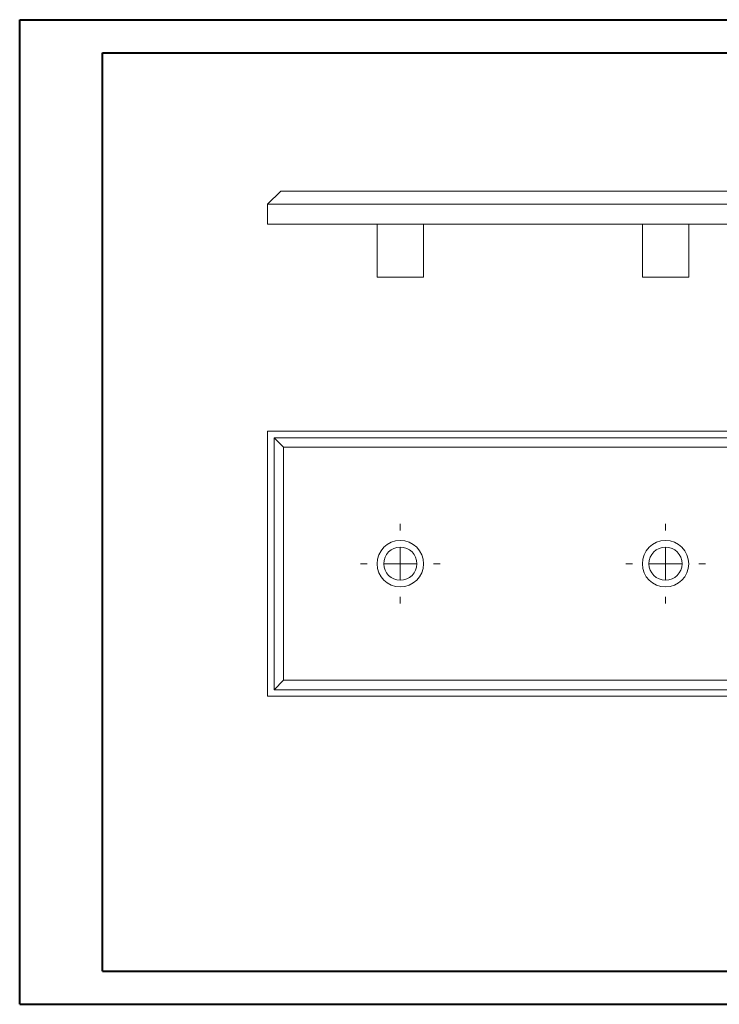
# Model space of a CAD drawing. Header units: millimetres. Extents: x 0 to 420, y 0 to 297.
# Tile 1 of 2: x 0 to 211, y 0 to 297. Entities that reach past the tile are written whole.
import ezdxf

# ---------------------------------------------------------------- set-up
doc = ezdxf.new("R2010")
doc.units = ezdxf.units.MM

# ---------------------------------------------------------------- blocks, each defined once
blk = doc.blocks.new('SW_CENTERMARKSYMBOL_0')
at = {"color": 0, "linetype": 'Continuous', "lineweight": 0}
for p, q in [((0, 10), (0, 12)), ((0, 0), (0, 5)), ((-10, 0), (-12, 0)), ((0, 0), (-5, 0)), ((0, 0), (0, -5)), ((0, 0), (5, 0)), ((10, 0), (12, 0)), ((0, -10), (0, -12))]:
    blk.add_line(p, q, dxfattribs=at)
blk = doc.blocks.new('SW_CENTERMARKSYMBOL_1')
at = {"color": 0, "linetype": 'Continuous', "lineweight": 0}
for p, q in [((0, 10), (0, 12)), ((0, 0), (0, 5)), ((-10, 0), (-12, 0)), ((0, 0), (-5, 0)), ((0, 0), (0, -5)), ((0, 0), (5, 0)), ((10, 0), (12, 0)), ((0, -10), (0, -12))]:
    blk.add_line(p, q, dxfattribs=at)

msp = doc.modelspace()

# ---------------------------------------------------------------- linework, layer by layer
at = {"color": 7, "linetype": 'Continuous', "lineweight": 40}
for p, q in [((0.08, 0.21), (0.08, 297.21)), ((0.08, 297.21), (420.08, 297.21)), ((25.08, 10.21), (25.08, 287.21)), ((25.08, 287.21), (410.08, 287.21)), ((25.08, 10.21), (410.08, 10.21)), ((0.08, 0.21), (420.08, 0.21))]:
    msp.add_line(p, q, dxfattribs=at)
at = {"color": 7, "linetype": 'Continuous', "lineweight": 15}
for p, q in [((74.85, 241.52), (78.85, 245.52)), ((78.85, 245.52), (230.85, 245.52)), ((234.85, 241.52), (74.85, 241.52)), ((74.85, 235.52), (74.85, 241.52)), ((234.85, 235.52), (74.85, 235.52)), ((107.85, 235.52), (107.85, 219.52)), ((121.85, 219.52), (121.85, 235.52)), ((187.85, 235.52), (187.85, 219.52)), ((201.85, 219.52), (201.85, 235.52)), ((121.85, 219.52), (107.85, 219.52)), ((201.85, 219.52), (187.85, 219.52)), ((234.85, 173.12), (74.85, 173.12)), ((74.85, 173.12), (74.85, 93.12)), ((232.85, 171.12), (76.85, 171.12)), ((76.85, 171.12), (76.85, 95.12)), ((76.85, 171.12), (79.68, 168.29)), ((79.68, 97.94), (79.68, 168.29)), ((79.68, 168.29), (230.02, 168.29)), ((79.68, 97.94), (76.85, 95.12)), ((76.85, 95.12), (232.85, 95.12)), ((230.02, 97.94), (79.68, 97.94)), ((74.85, 93.12), (234.85, 93.12))]:
    msp.add_line(p, q, dxfattribs=at)
for centre, radius in [((114.85, 133.12), 7), ((194.85, 133.12), 7), ((114.85, 133.12), 5), ((194.85, 133.12), 5)]:
    msp.add_circle(centre, radius, dxfattribs=at)

# ---------------------------------------------------------------- block references
at = {"color": 7, "linetype": 'Continuous', "lineweight": 0}
for name, p in [('SW_CENTERMARKSYMBOL_0', (114.85, 133.12)), ('SW_CENTERMARKSYMBOL_1', (194.85, 133.12))]:
    msp.add_blockref(name, p, dxfattribs=at)

doc.saveas('drawing.dxf')
